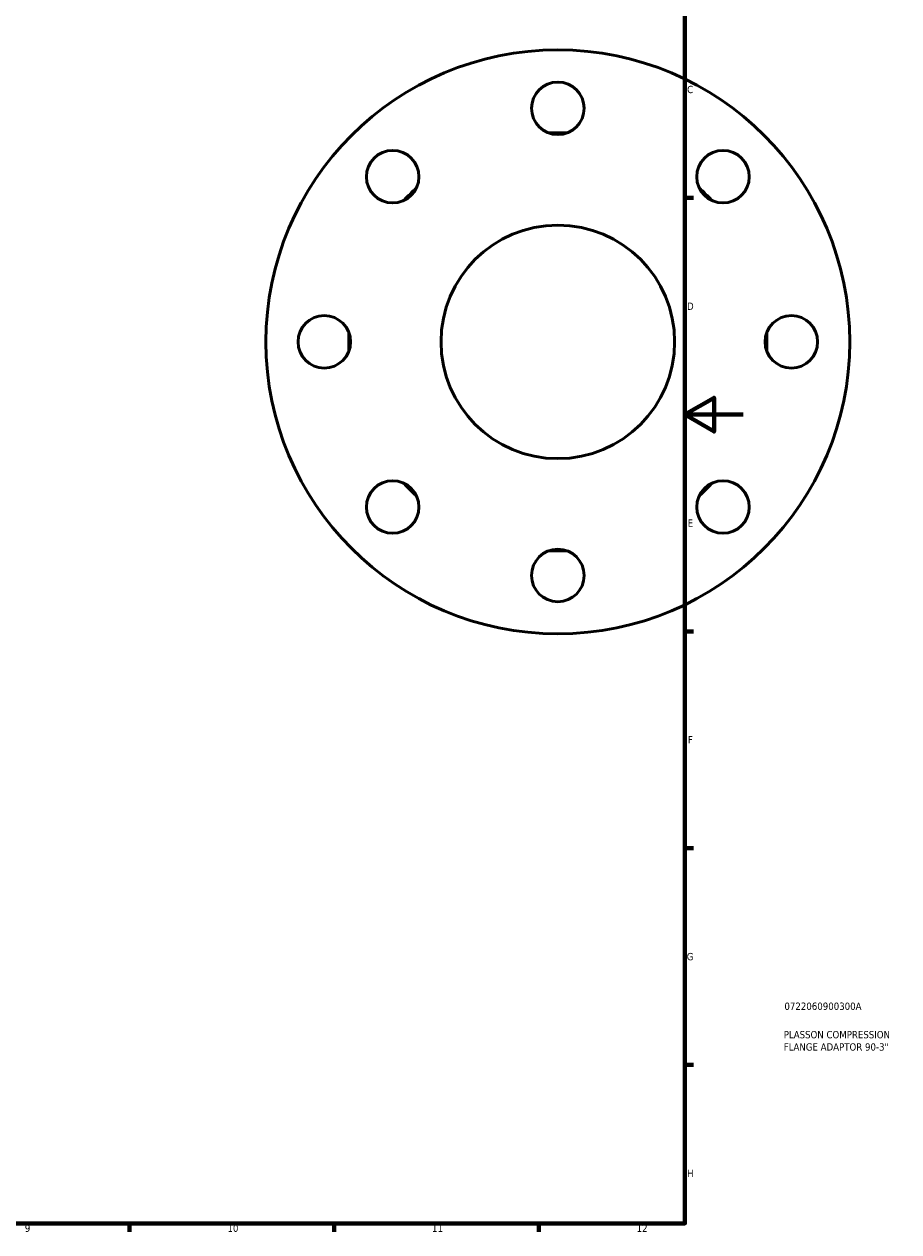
# Model space of a CAD drawing. Header units: millimetres. Extents: x -124 to 940, y -100 to 782.
# Tile 4 of 6: x 595 to 894, y 17 to 431. Entities that reach past the tile are written whole.
import ezdxf

# ---------------------------------------------------------------- set-up
doc = ezdxf.new("R2010")
doc.units = ezdxf.units.MM
for name, color, linetype, lineweight in [('Border (ISO)', 7, 'Continuous', 70), ('Title (ISO)', 7, 'Continuous', 50), ('Visible (ISO)', 7, 'Continuous', 50)]:
    doc.layers.add(name, color=color, linetype=linetype, lineweight=lineweight)
doc.styles.add('Note Text (ISO)', font='tahoma.ttf')

# ---------------------------------------------------------------- blocks, each defined once
blk = doc.blocks.new('Borders Default Border')
at = {"layer": 'Border (ISO)'}
for p, q in [((821, 371.25), (823.9, 371.25)), ((821, 222.75), (823.9, 222.75)), ((821, 148.5), (823.9, 148.5)), ((821, 74.25), (823.9, 74.25)), ((630.75, 20), (630.75, 17.1)), ((700.83, 20), (700.83, 17.1)), ((770.92, 20), (770.92, 17.1))]:
    blk.add_line(p, q, dxfattribs=at)
at = {"layer": 'Border (ISO)', "flags": 128}
for points in [[(20, 20), (20, 574), (821, 574), (821, 20), (20, 20)], [(841, 297), (821, 297), (831, 302.77), (831, 291.23), (821, 297)]]:
    blk.add_lwpolyline(points, dxfattribs=at)
at = {"layer": 'Border (ISO)', "color": 232, "true_color": 0xca0064, "char_height": 2.5, "attachment_point": 7, "style": 'Note Text (ISO)'}
for s, insert in [('C', (821.73, 407.08)), ('D', (821.73, 332.88)), ('E', (821.94, 258.63)), ('F', (822, 184.38)), ('G', (821.61, 110.08)), ('H', (821.74, 35.88)), ('9', (594.88, 17.05)), ('10', (664.29, 17.05)), ('11', (734.37, 17.1)), ('12', (804.46, 17.1))]:
    blk.add_mtext(s, dxfattribs=dict(at, insert=insert))
blk = doc.blocks.new('Title Blocks ISO')
at = {"layer": 'Title (ISO)', "color": 232, "true_color": 0xca0064, "style": 'Note Text (ISO)'}
for tag, p in [('PART_NUMBER_001', (34.08, 73.13)), ('DESCRIPTION_001', (33.84, 63.4)), ('DESCRIPTION_002', (33.84, 59.18))]:
    blk.add_attdef(tag, p, '', height=2.5, dxfattribs=at)

msp = doc.modelspace()

# ---------------------------------------------------------------- linework, layer by layer
at = {"layer": 'Visible (ISO)'}
for centre, radius in [((777.464, 321.927), 100), ((777.464, 401.927), 9), ((720.895, 378.496), 9), ((834.032, 378.496), 9), ((777.464, 321.927), 40), ((697.464, 321.927), 9), ((857.464, 321.927), 9), ((720.895, 265.359), 9), ((834.032, 265.359), 9), ((777.464, 241.927), 9)]:
    msp.add_circle(centre, radius, dxfattribs=at)
for start, end in [(87.53431, 92.46569), (132.53431, 137.46569), (42.53431, 47.46569), (177.53431, 182.46569), (357.53431, 2.46569), (222.53431, 227.46569), (312.53431, 317.46569), (267.53431, 272.46569)]:
    msp.add_arc((777.464, 321.927), 71.61, start, end, dxfattribs=at)

# ---------------------------------------------------------------- block references
msp.add_blockref('Borders Default Border', (0, 0))
msp.add_blockref('Title Blocks ISO', (821, 20)).add_auto_attribs({'PART_NUMBER_001': '0722060900300A', 'DESCRIPTION_001': 'PLASSON COMPRESSION', 'DESCRIPTION_002': 'FLANGE ADAPTOR 90-3"'})

doc.saveas('drawing.dxf')
